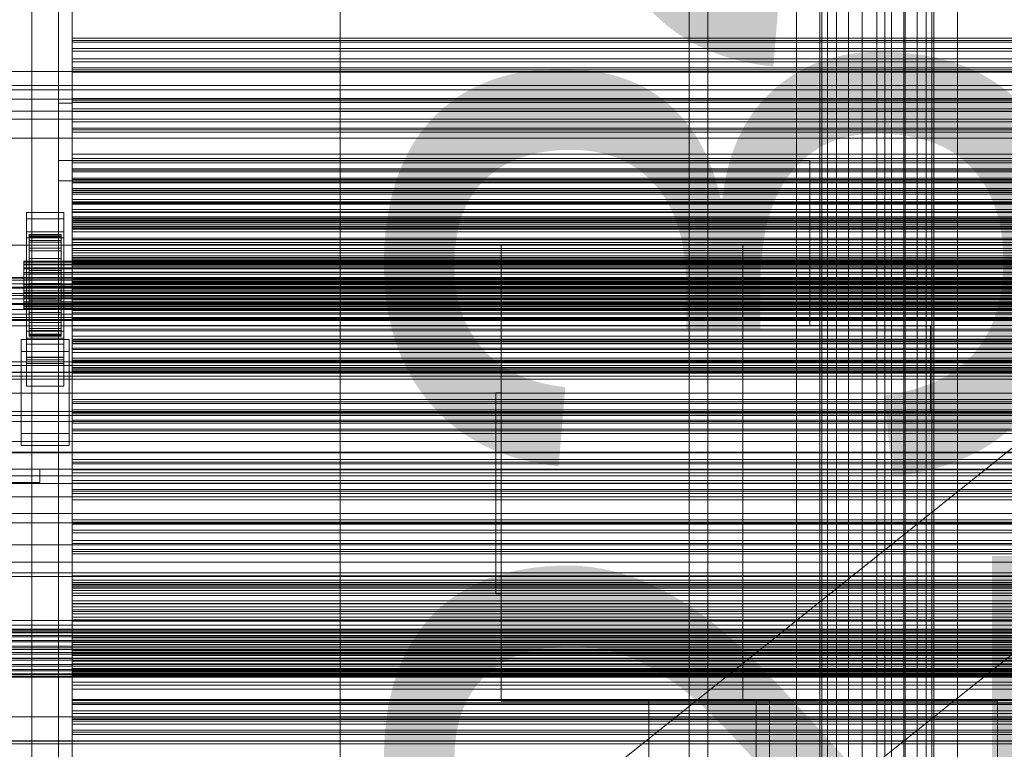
# Model space of a CAD drawing. Header units: millimetres. Extents: x -2233 to 61924, y -68080 to 6847.
# Tile 35 of 256: x -1270 to -902, y -34738 to -34466. Entities that reach past the tile are written whole.
import ezdxf

# ---------------------------------------------------------------- set-up
doc = ezdxf.new("R2010")
doc.units = ezdxf.units.MM
for name, color, linetype, lineweight in [('COTAS_O', 1, 'Continuous', 0), ('COTAS_P', 1, 'Continuous', 0), ('frontal_briquetadora', 7, 'Continuous', 0), ('frontal_C01', 7, 'Continuous', 0), ('frontal_C03', 7, 'Continuous', 0), ('frontal_dosificador', 7, 'Continuous', 0), ('frontal_mezcladora', 7, 'Continuous', 0), ('frontal_secador', 7, 'Continuous', 0), ('frontal_tolva', 7, 'Continuous', 0)]:
    doc.layers.add(name, color=color, linetype=linetype, lineweight=lineweight)
doc.dimstyles.new('R19_100', dxfattribs={"dimtxt": 250, "dimasz": 150, "dimexe": 150, "dimexo": 80, "dimgap": 100, "dimtad": 1, "dimtih": 1, "dimtoh": 1, "dimdsep": 46, "dimcen": 0.09, "dimadec": 0, "dimazin": 0, "dimtfac": 1, "dimtdec": 4, "dimtofl": 0, "dimtmove": 0, "dimatfit": 3, "dimfxl": 1, "dimtolj": 1, "dimtzin": 0, "dimarcsym": 0})

# ---------------------------------------------------------------- blocks, each defined once
blk = doc.blocks.new('DIM_R28_48')
at = {"layer": 'COTAS_P'}
for p, q in [((-1750, -34600), (-1600, -34555)), ((2600, -34600), (2450, -34555)), ((-1750, -35500), (-1750, -34600)), ((-1750, -34600), (2600, -34600)), ((-1750, -34600), (-1600, -34645)), ((2600, -34600), (2450, -34645)), ((2600, -35500), (2600, -34600))]:
    blk.add_line(p, q, dxfattribs=at)
blk.add_text('4350 P', height=250, dxfattribs=at).set_placement((425, -34500))
blk = doc.blocks.new('DIM_R28_57')
at = {"layer": 'COTAS_O'}
for p, q in [((-1480, -33670), (-780, -33670)), ((-780, -33670), (-825, -33820)), ((-780, -36000), (-780, -33670)), ((-780, -33670), (-735, -33820)), ((-780, -36000), (-825, -35850)), ((-780, -36000), (-735, -35850)), ((-1480, -36000), (-780, -36000))]:
    blk.add_line(p, q, dxfattribs=at)
blk.add_text('2330 O', height=250, rotation=90, dxfattribs=at).set_placement((-880, -34835))
blk = doc.blocks.new('DIM_R28_59')
at = {"layer": 'COTAS_O'}
for p, q in [((-1400, -33000), (-700, -33000)), ((-700, -33000), (-745, -33150)), ((-700, -36000), (-700, -33000)), ((-700, -33000), (-655, -33150)), ((-700, -36000), (-745, -35850)), ((-700, -36000), (-655, -35850)), ((-1400, -36000), (-700, -36000))]:
    blk.add_line(p, q, dxfattribs=at)
blk.add_text('3000 O', height=250, rotation=90, dxfattribs=at).set_placement((-800, -34500))

msp = doc.modelspace()

# ---------------------------------------------------------------- linework, layer by layer
at = {"layer": 'frontal_briquetadora'}
for p, q in [((-1385, -34485.162), (-875, -34485.162)), ((-875, -34490.4), (-1385, -34490.4)), ((-1385, -34495.554), (-875, -34495.554)), ((-620, -34500), (-1425, -34500)), ((-620, -34510), (-1425, -34510)), ((-1255, -34518.4), (-1255, -34580)), ((-975, -34518.4), (-1255, -34518.4)), ((-975, -34518.4), (-975, -34580)), ((-1385, -34565.657), (-875, -34565.657)), ((-875, -34568.729), (-1385, -34568.729)), ((-1385, -34571.656), (-875, -34571.656)), ((-930, -34580), (-1295, -34580)), ((-1255, -34580), (-975, -34580)), ((-930, -34580), (-930, -34612)), ((-1385, -34597.316), (-875, -34597.316)), ((-875, -34597.4), (-1385, -34597.4)), ((-655, -34612), (-1445, -34612)), ((-930, -34612), (-1295, -34612)), ((-1325, -34636), (-770, -34636)), ((-620, -34690), (-1425, -34690)), ((-740, -34690), (-1320, -34690)), ((-570, -34704), (-1480, -34704)), ((-1480, -34736), (-570, -34736)), ((-1480, -34736), (-460, -34736)), ((-1325, -34735), (-770, -34735))]:
    msp.add_line(p, q, dxfattribs=at)
at = {"layer": 'frontal_C01'}
for p, q in [((-1020, -35975), (-1020, -33925.304)), ((-1013, -35975), (-1013, -33925.304)), ((-947, -35975), (-947, -33925.304)), ((-940, -35975), (-940, -33925.304))]:
    msp.add_line(p, q, dxfattribs=at)
at = {"layer": 'frontal_C03'}
for p, q in [((-1250, -34474.288), (-1250, -34472.754)), ((-1250, -34472.754), (-1250, -34473.635)), ((1250, -34472.754), (-1250, -34472.754)), ((-1250, -34473.635), (-1250, -34476.596)), ((1250, -34473.635), (-1250, -34473.635)), ((-1250, -34477.653), (-1250, -34474.288)), ((1250, -34474.288), (-1250, -34474.288)), ((-1250, -34476.596), (-1250, -34480.505)), ((1250, -34476.596), (-1250, -34476.596)), ((-1250, -34481.563), (-1250, -34477.653)), ((-1250, -34477.653), (1250, -34477.653)), ((-1250, -34480.505), (-1250, -34483.87)), ((1250, -34480.505), (-1250, -34480.505)), ((-1250, -34484.523), (-1250, -34481.563)), ((1250, -34481.563), (-1250, -34481.563)), ((-1250, -34483.87), (-1250, -34485.405)), ((1250, -34483.87), (-1250, -34483.87)), ((-1250, -34485.405), (-1250, -34484.523)), ((1250, -34484.523), (-1250, -34484.523)), ((1250, -34485.405), (-1250, -34485.405)), ((-1250, -34496.746), (-1250, -34495.211)), ((-1250, -34495.211), (-1250, -34496.092)), ((1250, -34495.211), (-1250, -34495.211)), ((-1250, -34496.092), (-1250, -34499.053)), ((1250, -34496.092), (-1250, -34496.092)), ((-1250, -34500.111), (-1250, -34496.746)), ((1250, -34496.746), (-1250, -34496.746)), ((-1250, -34499.053), (-1250, -34502.963)), ((1250, -34499.053), (-1250, -34499.053)), ((-1250, -34504.02), (-1250, -34500.111)), ((-1250, -34500.111), (1250, -34500.111)), ((-1250, -34502.963), (-1250, -34506.328)), ((1250, -34502.963), (-1250, -34502.963)), ((-1250, -34506.981), (-1250, -34504.02)), ((1250, -34504.02), (-1250, -34504.02)), ((-1250, -34506.328), (-1250, -34507.862)), ((1250, -34506.328), (-1250, -34506.328)), ((-1250, -34507.862), (-1250, -34506.981)), ((1250, -34506.981), (-1250, -34506.981)), ((1250, -34507.862), (-1250, -34507.862)), ((-1250, -34519.204), (-1250, -34517.669)), ((-1250, -34517.669), (-1250, -34518.55)), ((1250, -34517.669), (-1250, -34517.669)), ((-1250, -34518.55), (-1250, -34521.511)), ((1250, -34518.55), (-1250, -34518.55)), ((-1250, -34522.568), (-1250, -34519.204)), ((1250, -34519.204), (-1250, -34519.204)), ((-1250, -34521.511), (-1250, -34525.42)), ((1250, -34521.511), (-1250, -34521.511)), ((-1250, -34526.478), (-1250, -34522.568)), ((-1250, -34522.568), (1250, -34522.568)), ((-1250, -34525.42), (-1250, -34528.785)), ((1250, -34525.42), (-1250, -34525.42)), ((-1250, -34529.439), (-1250, -34526.478)), ((1250, -34526.478), (-1250, -34526.478)), ((-1250, -34528.785), (-1250, -34530.32)), ((1250, -34528.785), (-1250, -34528.785)), ((-1250, -34530.32), (-1250, -34529.439)), ((1250, -34529.439), (-1250, -34529.439)), ((1250, -34530.32), (-1250, -34530.32)), ((-1250, -34533.783), (-1250, -34532.986)), ((-1250, -34532.986), (-1250, -34534.368)), ((-1250, -34532.986), (1250, -34532.986)), ((-1250, -34536.706), (-1250, -34533.783)), ((-1250, -34533.783), (1250, -34533.783)), ((-1250, -34534.368), (-1250, -34537.835)), ((-1250, -34534.368), (1250, -34534.368)), ((-1267, -34540.083), (-1267, -34537.837)), ((-1267, -34537.837), (-1253, -34537.837)), ((-1267, -34584.611), (-1267, -34537.837)), ((-1253, -34537.837), (-1253, -34540.083)), ((-1253, -34537.837), (-1253, -34584.611)), ((-1250, -34541.554), (-1250, -34536.706)), ((-1250, -34536.706), (1250, -34536.706)), ((-1250, -34537.835), (-1250, -34543.151)), ((-1250, -34537.835), (1250, -34537.835)), ((-1253, -34540.083), (-1267, -34540.083)), ((-1267, -34540.083), (-1267, -34586.857)), ((-1253, -34586.857), (-1253, -34540.083)), ((-1250, -34541.661), (-1250, -34540.126)), ((-1250, -34540.126), (-1250, -34541.008)), ((1250, -34540.126), (-1250, -34540.126)), ((-1250, -34541.008), (-1250, -34543.969)), ((1250, -34541.008), (-1250, -34541.008)), ((-1250, -34547.998), (-1250, -34541.554)), ((-1250, -34541.554), (1250, -34541.554)), ((-1250, -34545.026), (-1250, -34541.661)), ((1250, -34541.661), (-1250, -34541.661)), ((-1267, -34547.269), (-1267, -34545.024)), ((-1267, -34545.024), (-1253, -34545.024)), ((-1267, -34591.798), (-1267, -34545.024)), ((-1253, -34545.024), (-1253, -34547.269)), ((-1253, -34545.024), (-1253, -34591.798)), ((-1250, -34543.151), (-1250, -34549.954)), ((-1250, -34543.151), (1250, -34543.151)), ((-1250, -34543.969), (-1250, -34547.878)), ((1250, -34543.969), (-1250, -34543.969)), ((-1250, -34548.935), (-1250, -34545.026)), ((-1250, -34545.026), (1250, -34545.026)), ((-1253, -34547.269), (-1267, -34547.269)), ((-1267, -34547.269), (-1267, -34594.043)), ((-1266, -34555.971), (-1266, -34545.978)), ((-1266, -34545.978), (-1266, -34546.798)), ((-1266, -34545.978), (-1254, -34545.978)), ((-1266, -34546.451), (-1266, -34545.978)), ((-1266, -34556.196), (-1266, -34546.451)), ((-1266, -34546.451), (-1254, -34546.451)), ((-1266, -34548.186), (-1266, -34546.451)), ((-1266, -34556.36), (-1266, -34546.798)), ((-1266, -34546.798), (-1266, -34548.857)), ((-1266, -34546.798), (-1254, -34546.798)), ((-1266, -34557.018), (-1266, -34548.186)), ((-1266, -34548.186), (-1254, -34548.186)), ((-1266, -34551.065), (-1266, -34548.186)), ((-1266, -34557.335), (-1266, -34548.857)), ((-1266, -34548.857), (-1266, -34552.013)), ((-1266, -34548.857), (-1254, -34548.857)), ((-1254, -34546.798), (-1254, -34545.978)), ((-1254, -34545.978), (-1254, -34555.971)), ((-1254, -34545.978), (-1254, -34546.451)), ((-1254, -34546.451), (-1254, -34556.196)), ((-1254, -34546.451), (-1254, -34548.186)), ((-1254, -34548.857), (-1254, -34546.798)), ((-1254, -34546.798), (-1254, -34556.36)), ((-1254, -34548.186), (-1254, -34557.018)), ((-1254, -34548.186), (-1254, -34551.065)), ((-1254, -34552.013), (-1254, -34548.857)), ((-1254, -34548.857), (-1254, -34557.335)), ((-1253, -34594.043), (-1253, -34547.269)), ((-1250, -34547.878), (-1250, -34551.243)), ((1250, -34547.878), (-1250, -34547.878)), ((-1250, -34555.598), (-1250, -34547.998)), ((-1250, -34547.998), (1250, -34547.998)), ((-1250, -34551.896), (-1250, -34548.935)), ((1250, -34548.935), (-1250, -34548.935)), ((-1266, -34558.381), (-1266, -34551.065)), ((-1266, -34551.065), (-1254, -34551.065)), ((-1266, -34554.891), (-1266, -34551.065)), ((-1266, -34558.83), (-1266, -34552.013)), ((-1266, -34552.013), (-1266, -34556.052)), ((-1266, -34552.013), (-1254, -34552.013)), ((-1254, -34551.065), (-1254, -34558.381)), ((-1254, -34551.065), (-1254, -34554.891)), ((-1254, -34556.052), (-1254, -34552.013)), ((-1254, -34552.013), (-1254, -34558.83)), ((-1250, -34549.954), (-1250, -34557.779)), ((-1250, -34549.954), (1250, -34549.954)), ((-1250, -34551.243), (-1250, -34552.778)), ((1250, -34551.243), (-1250, -34551.243)), ((-1250, -34552.778), (-1250, -34551.896)), ((1250, -34551.896), (-1250, -34551.896)), ((1250, -34552.778), (-1250, -34552.778)), ((-1268, -34556.196), (-1268, -34555.971)), ((-1268, -34555.971), (-1268, -34556.36)), ((-1268, -34555.971), (1268, -34555.971)), ((-1268, -34557.018), (-1268, -34556.196)), ((-1268, -34556.196), (1268, -34556.196)), ((-1268, -34556.36), (-1268, -34557.335)), ((-1268, -34556.36), (1268, -34556.36)), ((-1266, -34560.194), (-1266, -34554.891)), ((-1266, -34554.891), (-1254, -34554.891)), ((-1266, -34559.404), (-1266, -34554.891)), ((-1266, -34556.36), (-1266, -34555.971)), ((-1254, -34555.971), (-1266, -34555.971)), ((-1266, -34555.971), (-1266, -34556.196)), ((-1266, -34560.744), (-1266, -34556.052)), ((-1266, -34556.052), (-1266, -34560.699)), ((-1266, -34556.052), (-1254, -34556.052)), ((-1254, -34556.196), (-1266, -34556.196)), ((-1266, -34556.196), (-1266, -34557.018)), ((-1266, -34557.335), (-1266, -34556.36)), ((-1254, -34556.36), (-1266, -34556.36)), ((-1254, -34554.891), (-1254, -34560.194)), ((-1254, -34554.891), (-1254, -34559.404)), ((-1254, -34555.971), (-1254, -34556.36)), ((-1254, -34556.196), (-1254, -34555.971)), ((-1254, -34560.699), (-1254, -34556.052)), ((-1254, -34556.052), (-1254, -34560.744)), ((-1254, -34557.018), (-1254, -34556.196)), ((-1254, -34556.36), (-1254, -34557.335)), ((-1250, -34563.837), (-1250, -34555.598)), ((-1250, -34555.598), (1250, -34555.598)), ((-1268, -34558.381), (-1268, -34557.018)), ((-1268, -34557.018), (1268, -34557.018)), ((-1268, -34557.335), (-1268, -34558.83)), ((-1268, -34557.335), (1268, -34557.335)), ((-1268, -34560.194), (-1268, -34558.381)), ((-1268, -34558.381), (1268, -34558.381)), ((-1268, -34558.83), (-1268, -34560.744)), ((-1268, -34558.83), (1268, -34558.83)), ((-1268, -34562.331), (-1268, -34560.194)), ((-1268, -34560.194), (1268, -34560.194)), ((-1254, -34557.018), (-1266, -34557.018)), ((-1266, -34557.018), (-1266, -34558.381)), ((-1266, -34558.83), (-1266, -34557.335)), ((-1254, -34557.335), (-1266, -34557.335)), ((-1254, -34558.381), (-1266, -34558.381)), ((-1266, -34558.381), (-1266, -34560.194)), ((-1266, -34560.744), (-1266, -34558.83)), ((-1254, -34558.83), (-1266, -34558.83)), ((-1266, -34562.331), (-1266, -34559.404)), ((-1266, -34559.404), (-1254, -34559.404)), ((-1266, -34564.295), (-1266, -34559.404)), ((-1254, -34560.194), (-1266, -34560.194)), ((-1266, -34560.194), (-1266, -34562.331)), ((-1254, -34558.381), (-1254, -34557.018)), ((-1254, -34557.335), (-1254, -34558.83)), ((-1254, -34560.194), (-1254, -34558.381)), ((-1254, -34558.83), (-1254, -34560.744)), ((-1254, -34559.404), (-1254, -34562.331)), ((-1254, -34559.404), (-1254, -34564.295)), ((-1254, -34562.331), (-1254, -34560.194)), ((-1250, -34557.779), (-1250, -34566.095)), ((1250, -34557.779), (-1250, -34557.779)), ((-1268, -34560.744), (-1268, -34562.945)), ((-1268, -34560.744), (1268, -34560.744)), ((-1268, -34564.648), (-1268, -34562.331)), ((-1268, -34562.331), (1268, -34562.331)), ((-1268, -34562.945), (-1268, -34565.283)), ((1268, -34562.945), (-1268, -34562.945)), ((-1266, -34560.699), (-1266, -34562.945)), ((-1254, -34560.699), (-1266, -34560.699)), ((-1266, -34560.699), (-1266, -34565.636)), ((-1266, -34562.945), (-1266, -34560.744)), ((-1254, -34560.744), (-1266, -34560.744)), ((-1254, -34562.331), (-1266, -34562.331)), ((-1266, -34562.331), (-1266, -34564.648)), ((-1266, -34562.945), (-1254, -34562.945)), ((-1266, -34565.283), (-1266, -34562.945)), ((-1254, -34562.945), (-1254, -34560.699)), ((-1254, -34565.636), (-1254, -34560.699)), ((-1254, -34560.744), (-1254, -34562.945)), ((-1254, -34564.648), (-1254, -34562.331)), ((-1254, -34562.945), (-1254, -34565.283)), ((-1250, -34564.119), (-1250, -34562.584)), ((-1250, -34562.584), (-1250, -34563.465)), ((1250, -34562.584), (-1250, -34562.584)), ((-1250, -34563.465), (-1250, -34566.426)), ((1250, -34563.465), (-1250, -34563.465)), ((-1250, -34572.152), (-1250, -34563.837)), ((-1250, -34563.837), (1250, -34563.837)), ((-1268, -34566.987), (-1268, -34564.648)), ((-1268, -34564.648), (1268, -34564.648)), ((-1268, -34565.283), (-1268, -34567.6)), ((-1268, -34565.283), (1268, -34565.283)), ((-1268, -34569.188), (-1268, -34566.987)), ((-1268, -34566.987), (1268, -34566.987)), ((-1268, -34567.6), (-1268, -34569.738)), ((-1268, -34567.6), (1268, -34567.6)), ((-1266, -34564.648), (-1266, -34564.295)), ((-1266, -34564.295), (-1254, -34564.295)), ((-1266, -34569.233), (-1266, -34564.295)), ((-1254, -34564.648), (-1266, -34564.648)), ((-1266, -34564.648), (-1266, -34566.987)), ((-1266, -34567.6), (-1266, -34565.283)), ((-1266, -34565.283), (-1266, -34565.636)), ((-1254, -34565.283), (-1266, -34565.283)), ((-1266, -34565.636), (-1266, -34570.528)), ((-1266, -34565.636), (-1254, -34565.636)), ((-1266, -34566.987), (-1266, -34569.233)), ((-1254, -34566.987), (-1266, -34566.987)), ((-1266, -34566.987), (-1266, -34569.188)), ((-1266, -34569.738), (-1266, -34567.6)), ((-1266, -34567.6), (-1266, -34570.528)), ((-1254, -34567.6), (-1266, -34567.6)), ((-1254, -34564.295), (-1254, -34564.648)), ((-1254, -34564.295), (-1254, -34569.233)), ((-1254, -34566.987), (-1254, -34564.648)), ((-1254, -34565.636), (-1254, -34565.283)), ((-1254, -34565.283), (-1254, -34567.6)), ((-1254, -34570.528), (-1254, -34565.636)), ((-1254, -34569.233), (-1254, -34566.987)), ((-1254, -34569.188), (-1254, -34566.987)), ((-1254, -34570.528), (-1254, -34567.6)), ((-1254, -34567.6), (-1254, -34569.738)), ((-1250, -34567.484), (-1250, -34564.119)), ((1250, -34564.119), (-1250, -34564.119)), ((-1250, -34566.095), (-1250, -34574.333)), ((-1250, -34566.095), (1250, -34566.095)), ((-1250, -34566.426), (-1250, -34570.336)), ((1250, -34566.426), (-1250, -34566.426)), ((-1250, -34571.393), (-1250, -34567.484)), ((-1250, -34567.484), (1250, -34567.484)), ((-1268, -34571.101), (-1268, -34569.188)), ((-1268, -34569.188), (1268, -34569.188)), ((-1268, -34569.738), (-1268, -34571.55)), ((-1268, -34569.738), (1268, -34569.738)), ((-1268, -34572.596), (-1268, -34571.101)), ((-1268, -34571.101), (1268, -34571.101)), ((-1266, -34569.188), (-1266, -34573.879)), ((-1254, -34569.188), (-1266, -34569.188)), ((-1266, -34569.188), (-1266, -34571.101)), ((-1266, -34569.233), (-1254, -34569.233)), ((-1266, -34573.879), (-1266, -34569.233)), ((-1266, -34571.55), (-1266, -34569.738)), ((-1266, -34569.738), (-1266, -34575.04)), ((-1254, -34569.738), (-1266, -34569.738)), ((-1266, -34570.528), (-1266, -34575.04)), ((-1266, -34570.528), (-1254, -34570.528)), ((-1266, -34571.101), (-1266, -34577.918)), ((-1254, -34571.101), (-1266, -34571.101)), ((-1266, -34571.101), (-1266, -34572.596)), ((-1254, -34573.879), (-1254, -34569.188)), ((-1254, -34571.101), (-1254, -34569.188)), ((-1254, -34569.233), (-1254, -34573.879)), ((-1254, -34575.04), (-1254, -34569.738)), ((-1254, -34569.738), (-1254, -34571.55)), ((-1254, -34575.04), (-1254, -34570.528)), ((-1254, -34577.918), (-1254, -34571.101)), ((-1254, -34572.596), (-1254, -34571.101)), ((-1250, -34570.336), (-1250, -34573.7)), ((1250, -34570.336), (-1250, -34570.336)), ((-1250, -34574.354), (-1250, -34571.393)), ((1250, -34571.393), (-1250, -34571.393)), ((-1268, -34571.55), (-1268, -34572.914)), ((-1268, -34571.55), (1268, -34571.55)), ((-1268, -34573.572), (-1268, -34572.596)), ((-1268, -34572.596), (1268, -34572.596)), ((-1268, -34572.914), (-1268, -34573.736)), ((-1268, -34572.914), (1268, -34572.914)), ((-1268, -34573.96), (-1268, -34573.572)), ((-1268, -34573.572), (1268, -34573.572)), ((-1268, -34573.736), (-1268, -34573.96)), ((-1268, -34573.736), (1268, -34573.736)), ((-1268, -34573.96), (1268, -34573.96)), ((-1266, -34572.914), (-1266, -34571.55)), ((-1266, -34571.55), (-1266, -34578.866)), ((-1254, -34571.55), (-1266, -34571.55)), ((-1266, -34572.596), (-1266, -34581.075)), ((-1254, -34572.596), (-1266, -34572.596)), ((-1266, -34572.596), (-1266, -34573.572)), ((-1266, -34573.736), (-1266, -34572.914)), ((-1266, -34572.914), (-1266, -34581.745)), ((-1254, -34572.914), (-1266, -34572.914)), ((-1266, -34573.572), (-1266, -34583.133)), ((-1254, -34573.572), (-1266, -34573.572)), ((-1266, -34573.572), (-1266, -34573.96)), ((-1266, -34573.96), (-1266, -34573.736)), ((-1266, -34573.736), (-1266, -34583.48)), ((-1254, -34573.736), (-1266, -34573.736)), ((-1266, -34573.879), (-1254, -34573.879)), ((-1266, -34577.918), (-1266, -34573.879)), ((-1266, -34573.96), (-1266, -34583.954)), ((-1254, -34573.96), (-1266, -34573.96)), ((-1266, -34575.04), (-1266, -34578.866)), ((-1266, -34575.04), (-1254, -34575.04)), ((-1254, -34578.866), (-1254, -34571.55)), ((-1254, -34571.55), (-1254, -34572.914)), ((-1254, -34581.075), (-1254, -34572.596)), ((-1254, -34573.572), (-1254, -34572.596)), ((-1254, -34581.745), (-1254, -34572.914)), ((-1254, -34572.914), (-1254, -34573.736)), ((-1254, -34583.133), (-1254, -34573.572)), ((-1254, -34573.96), (-1254, -34573.572)), ((-1254, -34583.48), (-1254, -34573.736)), ((-1254, -34573.736), (-1254, -34573.96)), ((-1254, -34573.879), (-1254, -34577.918)), ((-1254, -34583.954), (-1254, -34573.96)), ((-1254, -34578.866), (-1254, -34575.04)), ((-1250, -34579.978), (-1250, -34572.152)), ((-1250, -34572.152), (1250, -34572.152)), ((-1250, -34573.7), (-1250, -34575.235)), ((1250, -34573.7), (-1250, -34573.7)), ((-1250, -34574.333), (-1250, -34581.934)), ((-1250, -34574.333), (1250, -34574.333)), ((-1250, -34575.235), (-1250, -34574.354)), ((1250, -34574.354), (-1250, -34574.354)), ((-1266, -34577.918), (-1254, -34577.918)), ((-1266, -34581.075), (-1266, -34577.918)), ((-1254, -34577.918), (-1254, -34581.075)), ((1250, -34575.235), (-1250, -34575.235)), ((-1267, -34592.768), (-1267, -34581.988)), ((-1267, -34581.988), (-1253, -34581.988)), ((-1267, -34591.733), (-1267, -34581.988)), ((-1266, -34578.866), (-1266, -34581.745)), ((-1266, -34578.866), (-1254, -34578.866)), ((-1266, -34581.075), (-1254, -34581.075)), ((-1266, -34583.133), (-1266, -34581.075)), ((-1266, -34581.745), (-1266, -34583.48)), ((-1266, -34581.745), (-1254, -34581.745)), ((-1254, -34581.745), (-1254, -34578.866)), ((-1254, -34581.075), (-1254, -34583.133)), ((-1254, -34583.48), (-1254, -34581.745)), ((-1253, -34581.988), (-1253, -34592.768)), ((-1253, -34581.988), (-1253, -34591.733)), ((-1250, -34586.781), (-1250, -34579.978)), ((-1250, -34579.978), (1250, -34579.978)), ((-1250, -34581.934), (-1250, -34588.377)), ((-1250, -34581.934), (1250, -34581.934)), ((-1269, -34589.624), (-1269, -34585.133)), ((-1269, -34585.133), (-1251, -34585.133)), ((-1269, -34620.213), (-1269, -34585.133)), ((-1253, -34584.611), (-1267, -34584.611)), ((-1267, -34584.611), (-1267, -34586.857)), ((-1266, -34583.133), (-1254, -34583.133)), ((-1266, -34583.954), (-1266, -34583.133)), ((-1266, -34583.48), (-1266, -34583.954)), ((-1266, -34583.48), (-1254, -34583.48)), ((-1266, -34583.954), (-1254, -34583.954)), ((-1254, -34583.133), (-1254, -34583.954)), ((-1254, -34583.954), (-1254, -34583.48)), ((-1253, -34586.857), (-1253, -34584.611)), ((-1251, -34585.133), (-1251, -34589.624)), ((-1251, -34585.133), (-1251, -34620.213)), ((-1250, -34586.576), (-1250, -34585.042)), ((-1250, -34585.042), (-1250, -34585.923)), ((1250, -34585.042), (-1250, -34585.042)), ((-1250, -34585.923), (-1250, -34588.884)), ((1250, -34585.923), (-1250, -34585.923)), ((-1251, -34589.624), (-1269, -34589.624)), ((-1269, -34624.704), (-1269, -34589.624)), ((-1267, -34586.857), (-1253, -34586.857)), ((-1251, -34624.704), (-1251, -34589.624)), ((-1250, -34589.941), (-1250, -34586.576)), ((1250, -34586.576), (-1250, -34586.576)), ((-1250, -34592.097), (-1250, -34586.781)), ((-1250, -34586.781), (1250, -34586.781)), ((-1250, -34588.377), (-1250, -34593.226)), ((-1250, -34588.377), (1250, -34588.377)), ((-1250, -34588.884), (-1250, -34592.793)), ((1250, -34588.884), (-1250, -34588.884)), ((-1253, -34591.733), (-1267, -34591.733)), ((-1267, -34591.733), (-1267, -34602.513)), ((-1253, -34591.798), (-1267, -34591.798)), ((-1267, -34591.798), (-1267, -34594.043)), ((-1253, -34592.768), (-1267, -34592.768)), ((-1267, -34592.768), (-1267, -34602.513)), ((-1253, -34602.513), (-1253, -34591.733)), ((-1253, -34594.043), (-1253, -34591.798)), ((-1253, -34602.513), (-1253, -34592.768)), ((-1250, -34593.851), (-1250, -34589.941)), ((-1250, -34589.941), (1250, -34589.941)), ((-1250, -34595.564), (-1250, -34592.097)), ((-1250, -34592.097), (1250, -34592.097)), ((-1250, -34592.793), (-1250, -34596.158)), ((1250, -34592.793), (-1250, -34592.793)), ((-1250, -34593.226), (-1250, -34596.148)), ((-1250, -34593.226), (1250, -34593.226)), ((-1267, -34594.043), (-1253, -34594.043)), ((-1250, -34596.812), (-1250, -34593.851)), ((1250, -34593.851), (-1250, -34593.851)), ((-1250, -34596.946), (-1250, -34595.564)), ((-1250, -34595.564), (1250, -34595.564)), ((-1250, -34596.148), (-1250, -34596.946)), ((-1250, -34596.148), (1250, -34596.148)), ((-1250, -34596.158), (-1250, -34597.693)), ((1250, -34596.158), (-1250, -34596.158)), ((-1250, -34597.693), (-1250, -34596.812)), ((1250, -34596.812), (-1250, -34596.812)), ((-1250, -34596.946), (1250, -34596.946)), ((1250, -34597.693), (-1250, -34597.693)), ((-1267, -34602.513), (-1253, -34602.513)), ((-1250, -34609.034), (-1250, -34607.499)), ((-1250, -34607.499), (-1250, -34608.381)), ((1250, -34607.499), (-1250, -34607.499)), ((-1250, -34608.381), (-1250, -34611.342)), ((1250, -34608.381), (-1250, -34608.381)), ((-1250, -34612.399), (-1250, -34609.034)), ((1250, -34609.034), (-1250, -34609.034)), ((-1250, -34611.342), (-1250, -34615.251)), ((1250, -34611.342), (-1250, -34611.342)), ((-1250, -34616.308), (-1250, -34612.399)), ((-1250, -34612.399), (1250, -34612.399)), ((-1250, -34615.251), (-1250, -34618.616)), ((1250, -34615.251), (-1250, -34615.251)), ((-1500, -34615.78), (1500, -34615.78)), ((-1250, -34619.269), (-1250, -34616.308)), ((1250, -34616.308), (-1250, -34616.308)), ((-1250, -34618.616), (-1250, -34620.151)), ((1250, -34618.616), (-1250, -34618.616)), ((-1251, -34620.213), (-1269, -34620.213)), ((-1269, -34620.213), (-1269, -34624.704)), ((-1251, -34624.704), (-1251, -34620.213)), ((-1250, -34620.151), (-1250, -34619.269)), ((1250, -34619.269), (-1250, -34619.269)), ((1250, -34620.151), (-1250, -34620.151)), ((-1269, -34624.704), (-1251, -34624.704)), ((1500, -34627.188), (-1500, -34627.188)), ((1500, -34627.473), (-1500, -34627.473)), ((-1250, -34631.492), (-1250, -34629.957)), ((-1250, -34629.957), (-1250, -34630.838)), ((1250, -34629.957), (-1250, -34629.957)), ((-1250, -34630.838), (-1250, -34633.799)), ((1250, -34630.838), (-1250, -34630.838)), ((-1250, -34634.856), (-1250, -34631.492)), ((1250, -34631.492), (-1250, -34631.492)), ((-1250, -34633.799), (-1250, -34637.709)), ((1250, -34633.799), (-1250, -34633.799)), ((-1250, -34638.766), (-1250, -34634.856)), ((-1250, -34634.856), (1250, -34634.856)), ((-1500, -34638.882), (1500, -34638.882)), ((-1250, -34637.709), (-1250, -34641.073)), ((1250, -34637.709), (-1250, -34637.709)), ((-1250, -34641.727), (-1250, -34638.766)), ((1250, -34638.766), (-1250, -34638.766)), ((-1250, -34641.073), (-1250, -34642.608)), ((1250, -34641.073), (-1250, -34641.073)), ((-1250, -34642.608), (-1250, -34641.727)), ((1250, -34641.727), (-1250, -34641.727)), ((1250, -34642.608), (-1250, -34642.608)), ((-1250, -34653.949), (-1250, -34652.415)), ((-1250, -34652.415), (-1250, -34653.296)), ((1250, -34652.415), (-1250, -34652.415)), ((-1250, -34653.296), (-1250, -34656.257)), ((1250, -34653.296), (-1250, -34653.296)), ((-1250, -34657.314), (-1250, -34653.949)), ((1250, -34653.949), (-1250, -34653.949)), ((-1250, -34656.257), (-1250, -34660.166)), ((1250, -34656.257), (-1250, -34656.257)), ((-1250, -34661.224), (-1250, -34657.314)), ((-1250, -34657.314), (1250, -34657.314)), ((-1250, -34660.166), (-1250, -34663.531)), ((1250, -34660.166), (-1250, -34660.166)), ((-1250, -34664.184), (-1250, -34661.224)), ((1250, -34661.224), (-1250, -34661.224)), ((-1250, -34663.531), (-1250, -34665.066)), ((1250, -34663.531), (-1250, -34663.531)), ((-1250, -34665.066), (-1250, -34664.184)), ((1250, -34664.184), (-1250, -34664.184)), ((1250, -34665.066), (-1250, -34665.066)), ((-1250, -34676.407), (-1250, -34674.872)), ((-1250, -34674.872), (-1250, -34675.754)), ((1250, -34674.872), (-1250, -34674.872)), ((-1250, -34675.754), (-1250, -34678.714)), ((1250, -34675.754), (-1250, -34675.754)), ((-1250, -34679.772), (-1250, -34676.407)), ((1250, -34676.407), (-1250, -34676.407)), ((-1250, -34677.403), (-1250, -34676.77)), ((-1250, -34676.77), (-1250, -34677.867)), ((-1250, -34676.77), (1250, -34676.77)), ((-1250, -34679.722), (-1250, -34677.403)), ((-1250, -34677.403), (1250, -34677.403)), ((-1250, -34677.867), (-1250, -34680.619)), ((-1250, -34677.867), (1250, -34677.867)), ((-1250, -34678.714), (-1250, -34682.624)), ((1250, -34678.714), (-1250, -34678.714)), ((-1250, -34683.571), (-1250, -34679.722)), ((-1250, -34679.722), (1250, -34679.722)), ((-1250, -34683.681), (-1250, -34679.772)), ((-1250, -34679.772), (1250, -34679.772)), ((-1250, -34680.619), (-1250, -34684.838)), ((-1250, -34680.619), (1250, -34680.619)), ((-1250, -34682.624), (-1250, -34685.989)), ((1250, -34682.624), (-1250, -34682.624)), ((-1250, -34688.686), (-1250, -34683.571)), ((-1250, -34683.571), (1250, -34683.571)), ((-1250, -34686.642), (-1250, -34683.681)), ((1250, -34683.681), (-1250, -34683.681)), ((-1250, -34684.838), (-1250, -34690.238)), ((-1250, -34684.838), (1250, -34684.838)), ((-1250, -34685.989), (-1250, -34687.523)), ((1250, -34685.989), (-1250, -34685.989)), ((-1250, -34687.523), (-1250, -34686.642)), ((1250, -34686.642), (-1250, -34686.642)), ((1250, -34687.523), (-1250, -34687.523)), ((-1250, -34694.718), (-1250, -34688.686)), ((-1250, -34688.686), (1250, -34688.686)), ((-1500, -34691.736), (1500, -34691.736)), ((-1250, -34690.238), (-1250, -34696.45)), ((-1250, -34690.238), (1250, -34690.238)), ((-1500, -34693.159), (1500, -34693.159)), ((-1500, -34693.384), (1500, -34693.384)), ((-1500, -34693.548), (1500, -34693.548)), ((-1500, -34694.206), (1500, -34694.206)), ((-1500, -34694.523), (1500, -34694.523)), ((-1500, -34695.569), (1500, -34695.569)), ((-1500, -34696.018), (1500, -34696.018)), ((-1250, -34701.258), (-1250, -34694.718)), ((-1250, -34694.718), (1250, -34694.718)), ((-1500, -34697.382), (1500, -34697.382)), ((-1500, -34697.932), (1500, -34697.932)), ((-1500, -34699.519), (1500, -34699.519)), ((-1250, -34696.45), (-1250, -34703.05)), ((1250, -34696.45), (-1250, -34696.45)), ((-1250, -34698.865), (-1250, -34697.33)), ((-1250, -34697.33), (-1250, -34698.211)), ((1250, -34697.33), (-1250, -34697.33)), ((-1250, -34698.211), (-1250, -34701.172)), ((1250, -34698.211), (-1250, -34698.211)), ((-1250, -34702.229), (-1250, -34698.865)), ((1250, -34698.865), (-1250, -34698.865)), ((1500, -34700.133), (-1500, -34700.133)), ((1500, -34700.719), (-1500, -34700.719)), ((-1500, -34701.836), (1500, -34701.836)), ((-1500, -34702.471), (1500, -34702.471)), ((-1250, -34701.172), (-1250, -34705.081)), ((1250, -34701.172), (-1250, -34701.172)), ((-1250, -34707.858), (-1250, -34701.258)), ((-1250, -34701.258), (1250, -34701.258)), ((-1250, -34706.139), (-1250, -34702.229)), ((-1250, -34702.229), (1250, -34702.229)), ((-1250, -34703.05), (-1250, -34709.589)), ((-1250, -34703.05), (1250, -34703.05)), ((-1500, -34704.175), (1500, -34704.175)), ((-1500, -34704.789), (1500, -34704.789)), ((-1500, -34706.376), (1500, -34706.376)), ((-1500, -34706.926), (1500, -34706.926)), ((-1250, -34705.081), (-1250, -34708.446)), ((1250, -34705.081), (-1250, -34705.081)), ((-1250, -34709.1), (-1250, -34706.139)), ((1250, -34706.139), (-1250, -34706.139)), ((-1500, -34708.289), (1500, -34708.289)), ((-1500, -34708.738), (1500, -34708.738)), ((-1500, -34709.784), (1500, -34709.784)), ((-1500, -34710.102), (1500, -34710.102)), ((-1500, -34710.76), (1500, -34710.76)), ((-1250, -34714.07), (-1250, -34707.858)), ((-1250, -34707.858), (1250, -34707.858)), ((-1250, -34708.446), (-1250, -34709.981)), ((1250, -34708.446), (-1250, -34708.446)), ((-1250, -34709.981), (-1250, -34709.1)), ((1250, -34709.1), (-1250, -34709.1)), ((-1250, -34709.589), (-1250, -34715.622)), ((-1250, -34709.589), (1250, -34709.589)), ((1250, -34709.981), (-1250, -34709.981)), ((-1500, -34710.924), (1500, -34710.924)), ((-1500, -34711.148), (1500, -34711.148)), ((-1250, -34719.469), (-1250, -34714.07)), ((-1250, -34714.07), (1250, -34714.07)), ((-1250, -34715.622), (-1250, -34720.737)), ((-1250, -34715.622), (1250, -34715.622)), ((-1250, -34723.689), (-1250, -34719.469)), ((-1250, -34719.469), (1250, -34719.469)), ((-1250, -34721.322), (-1250, -34719.787)), ((-1250, -34719.787), (-1250, -34720.669)), ((1250, -34719.787), (-1250, -34719.787)), ((-1250, -34720.669), (-1250, -34723.63)), ((1250, -34720.669), (-1250, -34720.669)), ((-1250, -34720.737), (-1250, -34724.585)), ((-1250, -34720.737), (1250, -34720.737)), ((-1250, -34724.687), (-1250, -34721.322)), ((1250, -34721.322), (-1250, -34721.322)), ((-1250, -34723.63), (-1250, -34727.539)), ((1250, -34723.63), (-1250, -34723.63)), ((-1250, -34726.441), (-1250, -34723.689)), ((-1250, -34723.689), (1250, -34723.689)), ((-1250, -34724.585), (-1250, -34726.905)), ((-1250, -34724.585), (1250, -34724.585)), ((-1250, -34728.596), (-1250, -34724.687)), ((-1250, -34724.687), (1250, -34724.687)), ((1500, -34725.842), (-1500, -34725.842)), ((-1250, -34727.538), (-1250, -34726.441)), ((-1250, -34726.441), (1250, -34726.441)), ((-1250, -34726.905), (-1250, -34727.538)), ((-1250, -34726.905), (1250, -34726.905)), ((-1250, -34727.538), (1250, -34727.538)), ((-1250, -34727.539), (-1250, -34730.904)), ((-1250, -34731.557), (-1250, -34728.596)), ((1250, -34728.596), (-1250, -34728.596)), ((-1250, -34730.904), (-1250, -34732.439)), ((1250, -34730.904), (-1250, -34730.904)), ((-1250, -34732.439), (-1250, -34731.557)), ((1250, -34731.557), (-1250, -34731.557)), ((1250, -34732.439), (-1250, -34732.439)), ((-1500, -34734.825), (1500, -34734.825))]:
    msp.add_line(p, q, dxfattribs=at)
at = {"layer": 'frontal_dosificador'}
for p, q in [((-1250, -35988), (-1250, -33900)), ((-1150, -35988), (-1150, -33900))]:
    msp.add_line(p, q, dxfattribs=at)
at = {"layer": 'frontal_mezcladora'}
for p, q in [((-980, -35980), (-980, -33390)), ((-920, -35980), (-920, -33390)), ((-971.2, -34900), (-971.2, -33450)), ((-970.478, -34900), (-970.478, -33450)), ((-968.36, -34900), (-968.36, -33450)), ((-964.991, -34900), (-964.991, -33450)), ((-960.6, -34900), (-960.6, -33450)), ((-955.487, -34900), (-955.487, -33450)), ((-950, -33450), (-950, -34900)), ((-944.513, -34900), (-944.513, -33450)), ((-939.4, -34900), (-939.4, -33450)), ((-935.009, -34900), (-935.009, -33450)), ((-931.64, -34900), (-931.64, -33450)), ((-929.522, -34900), (-929.522, -33450)), ((-928.8, -34900), (-928.8, -33450)), ((-1090, -34550), (-1000, -34550)), ((-1090, -34720), (-1090, -34550)), ((-1000, -34720), (-1000, -34550)), ((-1092, -34605), (-1090, -34605)), ((-1092, -34680), (-1092, -34605)), ((-1090, -34680), (-1090, -34605)), ((-1092, -34680), (-1090, -34680)), ((-1090, -34720), (-1000, -34720)), ((-1035, -34720), (-990, -34720)), ((-1035, -34950), (-1035, -34720)), ((-995, -34720), (-905, -34720)), ((-995, -34820), (-995, -34720)), ((-990, -34950), (-990, -34720)), ((-905, -34820), (-905, -34720))]:
    msp.add_line(p, q, dxfattribs=at)
at = {"layer": 'frontal_secador'}
for p, q in [((-1265, -35980), (-1265, -33075)), ((-1250, -34276), (-1250, -34516)), ((-1250, -34282), (-1250, -34522)), ((-1255, -34286), (-1255, -34526)), ((-1250, -34526), (-1250, -34286)), ((-1255, -34526), (-1255, -34457)), ((-1250, -34457), (-1250, -34526)), ((-1255, -34807), (-1255, -34497)), ((-1255, -34497), (-1255, -34566)), ((-1255, -34497), (-1250, -34497)), ((-1250, -34497), (-1250, -34807)), ((-1250, -34566), (-1250, -34497)), ((-1250, -34516), (1250, -34516)), ((-1250, -34516), (-1250, -34522)), ((-1250, -34522), (1250, -34522)), ((-1250, -34522), (-1250, -34526)), ((-1250, -34522), (-1250, -34526.659)), ((-1250, -34525), (-1250, -34522)), ((-1255, -34526), (-1250, -34526)), ((-1250, -34529.659), (-1250, -34525)), ((-1250, -34525), (1250, -34525)), ((1250, -34526), (-1250, -34526)), ((-1250, -34526.659), (1250, -34526.659)), ((-1250, -34526.659), (-1250, -34529.659)), ((-1250, -34526.659), (-1250, -34531)), ((1250, -34529.659), (-1250, -34529.659)), ((-1250, -34534), (-1250, -34529.659)), ((-1250, -34531), (1250, -34531)), ((-1250, -34531), (-1250, -34534)), ((-1250, -34531), (-1250, -34534.728)), ((1250, -34534), (-1250, -34534)), ((-1250, -34537.728), (-1250, -34534)), ((-1250, -34534.728), (1250, -34534.728)), ((-1250, -34534.728), (-1250, -34537.728)), ((-1250, -34534.728), (-1250, -34537.588)), ((-1250, -34537.588), (1250, -34537.588)), ((-1250, -34537.588), (-1250, -34540.588)), ((-1250, -34537.588), (-1250, -34539.387)), ((-1250, -34539.918), (-1250, -34537.611)), ((1250, -34537.611), (-1250, -34537.611)), ((1250, -34537.728), (-1250, -34537.728)), ((-1250, -34540.588), (-1250, -34537.728)), ((-1250, -34539.387), (1250, -34539.387)), ((-1250, -34539.387), (-1250, -34542.387)), ((-1250, -34539.387), (-1250, -34540)), ((-1250, -34543.65), (-1250, -34539.918)), ((1250, -34539.918), (-1250, -34539.918)), ((-1250, -34540), (1250, -34540)), ((-1250, -34540), (-1250, -34543)), ((1250, -34540.588), (-1250, -34540.588)), ((-1250, -34542.387), (-1250, -34540.588)), ((1250, -34542.387), (-1250, -34542.387)), ((-1250, -34543), (-1250, -34542.387)), ((1250, -34543), (-1250, -34543)), ((-1250, -34543.65), (-1250, -34547.382)), ((-1250, -34543.65), (1250, -34543.65)), ((-1250, -34544), (-1250, -34556)), ((1250, -34544), (-1250, -34544)), ((-1250, -34548), (-1250, -34544)), ((-1250, -34547.382), (-1250, -34549.689)), ((1250, -34547.382), (-1250, -34547.382)), ((-1250, -34560), (-1250, -34548)), ((-1250, -34548), (1250, -34548)), ((-1320, -34550), (-1255, -34550)), ((-1255, -34550), (-1250, -34550)), ((-1255, -35200), (-1255, -34550)), ((1250, -34549.689), (-1250, -34549.689)), ((-1250, -34550), (1250, -34550)), ((-1250, -34555), (-1250, -34550)), ((-1250, -35200), (-1250, -34550)), ((-1250, -34556.709), (-1250, -34554)), ((1250, -34554), (-1250, -34554)), ((-1250, -34554.545), (-1250, -34554)), ((-1250, -34556.144), (-1250, -34554.545)), ((1250, -34554.545), (-1250, -34554.545)), ((-1250, -34555), (1250, -34555)), ((-1250, -34645), (-1250, -34555)), ((-1250, -34556), (-1250, -34866)), ((1250, -34556), (-1250, -34556)), ((-1250, -34562), (-1250, -34556)), ((-1250, -34556), (-1250, -34560)), ((-1250, -34558.686), (-1250, -34556.144)), ((1250, -34556.144), (-1250, -34556.144)), ((-1250, -34564.651), (-1250, -34556.709)), ((1250, -34556.709), (-1250, -34556.709)), ((-1250, -34562), (-1250, -34558.686)), ((1250, -34558.686), (-1250, -34558.686)), ((1250, -34560), (-1250, -34560)), ((1320, -34562), (-1320, -34562)), ((1320, -34562.273), (-1320, -34562.273)), ((1320, -34563.072), (-1320, -34563.072)), ((-1250, -34565.859), (-1250, -34562)), ((1250, -34562), (-1250, -34562)), ((-1250, -34562), (-1250, -34872)), ((-1250, -34566), (-1250, -34562)), ((1320, -34564.343), (-1320, -34564.343)), ((1320, -34566), (-1320, -34566)), ((-1255, -34566), (-1255, -34876)), ((-1250, -34566), (-1255, -34566)), ((-1250, -34577.285), (-1250, -34564.651)), ((1250, -34564.651), (-1250, -34564.651)), ((-1250, -34570), (-1250, -34565.859)), ((1250, -34565.859), (-1250, -34565.859)), ((-1250, -34876), (-1250, -34566)), ((-1250, -34566), (1250, -34566)), ((1320, -34567.929), (-1320, -34567.929)), ((-1320, -34570), (1320, -34570)), ((-1250, -34570), (-1250, -34574.141)), ((-1250, -34570), (1250, -34570)), ((1320, -34572.071), (-1320, -34572.071)), ((1320, -34574), (-1320, -34574)), ((-1250, -34574.141), (-1250, -34578)), ((1250, -34574.141), (-1250, -34574.141)), ((1320, -34575.657), (-1320, -34575.657)), ((1320, -34576.928), (-1320, -34576.928)), ((1320, -34577.727), (-1320, -34577.727)), ((1320, -34578), (-1320, -34578)), ((-1250, -34593.75), (-1250, -34577.285)), ((1250, -34577.285), (-1250, -34577.285)), ((-1250, -34578), (-1250, -34581.314)), ((1250, -34578), (-1250, -34578)), ((-1250, -34581.314), (-1250, -34583.856)), ((1250, -34581.314), (-1250, -34581.314)), ((-1250, -34583.856), (-1250, -34585.455)), ((1250, -34583.856), (-1250, -34583.856)), ((-1250, -34585.455), (-1250, -34586)), ((1250, -34585.455), (-1250, -34585.455)), ((1250, -34586), (-1250, -34586)), ((1360, -34593.5), (-1360, -34593.5)), ((1360, -34594.863), (-1360, -34594.863)), ((-1250, -34612.924), (-1250, -34593.75)), ((1250, -34593.75), (-1250, -34593.75)), ((1360, -34598.859), (-1360, -34598.859)), ((1360, -34605.216), (-1360, -34605.216)), ((1360, -34613.5), (-1360, -34613.5)), ((-1250, -34633.5), (-1250, -34612.924)), ((1250, -34612.924), (-1250, -34612.924)), ((1360, -34623.147), (-1360, -34623.147)), ((-1360, -34633.5), (1360, -34633.5)), ((-1325, -34633.5), (-1262, -34633.5)), ((-1262, -34638.5), (-1262, -34633.5)), ((-1250, -34633.5), (-1250, -34654.076)), ((-1250, -34633.5), (1250, -34633.5)), ((-1325, -34638.5), (-1262, -34638.5)), ((1360, -34643.853), (-1360, -34643.853)), ((-1250, -34645), (1250, -34645)), ((-1250, -34650), (-1250, -34645)), ((-1400, -34650), (1400, -34650)), ((-1400, -34650), (-1250, -34650)), ((-1250, -35100), (-1250, -34650)), ((-1250, -34650), (1250, -34650)), ((1360, -34653.5), (-1360, -34653.5)), ((-1250, -34654.076), (-1250, -34673.25)), ((1250, -34654.076), (-1250, -34654.076)), ((1360, -34661.784), (-1360, -34661.784)), ((1360, -34668.141), (-1360, -34668.141)), ((1360, -34672.137), (-1360, -34672.137)), ((1360, -34673.5), (-1360, -34673.5)), ((-1250, -34673.25), (-1250, -34689.715)), ((1250, -34673.25), (-1250, -34673.25)), ((-1250, -34689.715), (-1250, -34702.349)), ((1250, -34689.715), (-1250, -34689.715)), ((-1250, -34702.349), (-1250, -34710.291)), ((1250, -34702.349), (-1250, -34702.349)), ((-1250, -34710.291), (-1250, -34713)), ((1250, -34710.291), (-1250, -34710.291)), ((1250, -34713), (-1250, -34713))]:
    msp.add_line(p, q, dxfattribs=at)
at = {"layer": 'frontal_tolva'}
for p, q in [((-1763.733, -35316.567), (-716.733, -34479.567)), ((-1821.5, -34492), (1821.5, -34492)), ((-1821.5, -34503), (1821.5, -34503)), ((-1726.267, -35363.433), (-679.267, -34526.433))]:
    msp.add_line(p, q, dxfattribs=at)

# ---------------------------------------------------------------- dimensions: what is measured, and where the dimension line sits
at = {"layer": 'COTAS_O'}
for p1, p2, picture, middle in [((-1400, -36000), (-1400, -33000), 'DIM_R28_59', (-700, -34500)), ((-1480, -36000), (-1480, -33670), 'DIM_R28_57', (-780, -34835))]:
    dim = msp.add_aligned_dim(p1=p1, p2=p2, distance=-700, text='<> O', dimstyle='R19_100', dxfattribs=at)
    dim.commit()
    dim.dimension.update_dxf_attribs({"geometry": picture, "text_midpoint": middle})
at = {"layer": 'COTAS_P'}
dim = msp.add_aligned_dim(p1=(-1750, -35500), p2=(2600, -35500), distance=900, text='<> P', dimstyle='R19_100', dxfattribs=at)
dim.commit()
dim.dimension.update_dxf_attribs({"geometry": 'DIM_R28_48', "text_midpoint": (425, -34600)})

doc.saveas('drawing.dxf')
